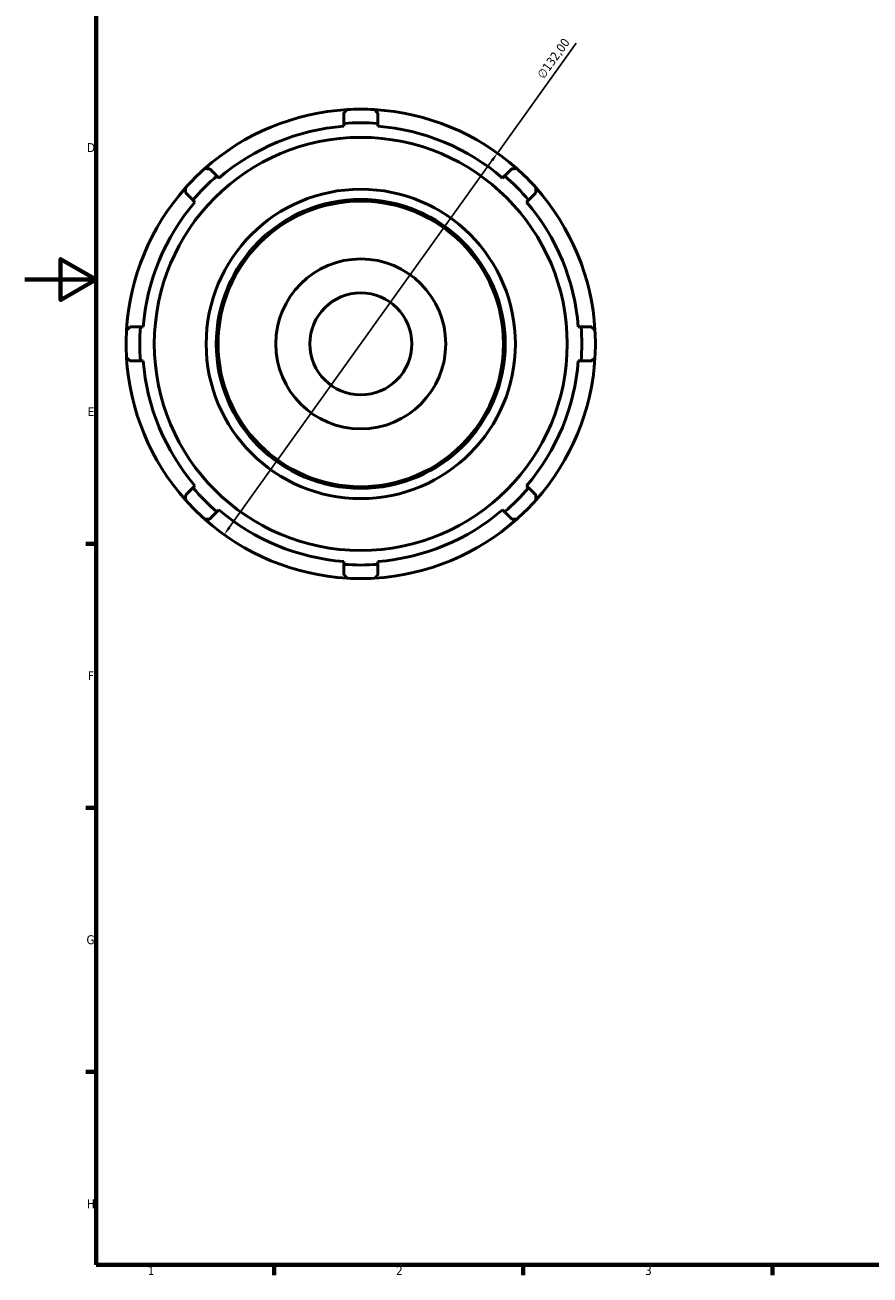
# Model space of a CAD drawing. Header units: millimetres. Extents: x -30 to 904, y -23 to 619.
# Tile 1 of 5: x 0 to 238, y 17 to 369. Entities that reach past the tile are written whole.
import ezdxf

# ---------------------------------------------------------------- set-up
doc = ezdxf.new("R2010")
doc.units = ezdxf.units.MM
for name, color, linetype, lineweight in [('Border (ISO)', 7, 'Continuous', 70), ('Dimension (ISO)', 7, 'Continuous', 25), ('Visible (ISO)', 7, 'Continuous', 50)]:
    doc.layers.add(name, color=color, linetype=linetype, lineweight=lineweight)
doc.styles.add('Note Text (ISO)', font='tahoma.ttf')
doc.dimstyles.new('Default (ISO)', dxfattribs={"dimtxt": 2.5, "dimasz": 2.5, "dimexe": 3.175, "dimexo": 0, "dimgap": 0.762, "dimtad": 1, "dimrnd": 1e-08, "dimzin": 0, "dimtxsty": 'Note Text (ISO)', "dimcen": 0.09, "dimdle": 10, "dimclrd": 256, "dimclre": 256, "dimclrt": 232, "dimazin": 0, "dimtfac": 1.40208, "dimtmove": 0, "dimatfit": 3, "dimfxl": 1, "dimtolj": 1, "dimtzin": 0, "dimlwd": -1, "dimlwe": -1, "dimarcsym": 0})

# ---------------------------------------------------------------- blocks, each defined once
blk = doc.blocks.new('Borders Default Border')
at = {"layer": 'Border (ISO)'}
for p, q in [((20, 222.75), (17.1, 222.75)), ((20, 148.5), (17.1, 148.5)), ((20, 74.25), (17.1, 74.25)), ((70.08, 20), (70.08, 17.1)), ((140.17, 20), (140.17, 17.1)), ((210.25, 20), (210.25, 17.1))]:
    blk.add_line(p, q, dxfattribs=at)
at = {"layer": 'Border (ISO)', "flags": 128}
for points in [[(20, 20), (20, 574), (821, 574), (821, 20), (20, 20)], [(0, 297), (20, 297), (10, 302.77), (10, 291.23), (20, 297)]]:
    blk.add_lwpolyline(points, dxfattribs=at)
at = {"layer": 'Border (ISO)', "color": 232, "true_color": 0xca0064, "char_height": 2.5, "attachment_point": 7, "style": 'Note Text (ISO)'}
for s, insert in [('D', (17.43, 332.88)), ('E', (17.64, 258.63)), ('F', (17.7, 184.38)), ('G', (17.31, 110.08)), ('H', (17.44, 35.88)), ('1', (34.48, 17.1)), ('2', (104.37, 17.1)), ('3', (174.43, 17.05))]:
    blk.add_mtext(s, dxfattribs=dict(at, insert=insert))
blk = doc.blocks.new('*D11')
at = {"layer": 'Defpoints', "color": 0, "transparency": 16777216}
for p in [(132.89, 332.58), (56.02, 225.27)]:
    blk.add_point(p, dxfattribs=at)
at = {"layer": 'Dimension (ISO)', "transparency": 16777216}
for p, q in [((132.89, 332.58), (155.03, 363.48)), ((57.48, 227.31), (131.44, 330.55))]:
    blk.add_line(p, q, dxfattribs=at)
blk.add_arc((94.46, 278.93), 66, 51.6273, 176.6765, dxfattribs=at)
for points in [[(131.1, 330.79), (131.78, 330.31), (132.89, 332.58)], [(57.14, 227.55), (57.82, 227.06), (56.02, 225.27)]]:
    blk.add_solid(points, dxfattribs=at)
at = {"layer": 'Dimension (ISO)', "color": 232, "true_color": 0xca0064, "transparency": 16777216, "insert": (143.86, 354.72), "char_height": 2.5, "attachment_point": 1, "rotation": 54.3836, "style": 'Note Text (ISO)'}
blk.add_mtext('\\A1;∅132,00', dxfattribs=at)

msp = doc.modelspace()

# ---------------------------------------------------------------- linework, layer by layer
at = {"layer": 'Visible (ISO)'}
for p, q in [((89.6782, 340.9191), (89.6782, 340.1209)), ((99.2388, 340.1209), (99.2388, 340.9191)), ((54.5683, 325.5779), (54.004, 326.1423)), ((134.9131, 326.1423), (134.3487, 325.5779)), ((47.2436, 319.382), (47.808, 318.8176)), ((141.1091, 318.8176), (141.6735, 319.382)), ((33.265, 283.7077), (32.4668, 283.7077)), ((156.4503, 283.7077), (155.6521, 283.7077)), ((32.4668, 274.1471), (33.265, 274.1471)), ((155.6521, 274.1471), (156.4503, 274.1471)), ((47.808, 239.0372), (47.2436, 238.4728)), ((141.6735, 238.4728), (141.1091, 239.0372)), ((54.004, 231.7124), (54.5683, 232.2768)), ((134.3487, 232.2768), (134.9131, 231.7124)), ((89.6782, 217.7338), (89.6782, 216.9356)), ((99.2388, 216.9356), (99.2388, 217.7338))]:
    msp.add_line(p, q, dxfattribs=at)
for radius in [58.08, 43.5, 40.6326, 40.1545, 23.9015, 14.3409]:
    msp.add_circle((94.4585, 278.9274), radius, dxfattribs=at)
for radius, start, end in [(66, 93.323521, 131.676479), (66, 86.676479, 93.323521), (66, 48.323521, 86.676479), (62.1758, 85.590539, 94.409461), (61.38, 94.466742, 130.533258), (61.38, 49.466742, 85.533258), (66, 131.676479, 138.323521), (66, 41.676479, 48.323521), (62.1758, 130.590539, 139.409461), (62.1758, 40.590539, 49.409461), (66, 138.323521, 176.676479), (66, 3.323521, 41.676479), (61.38, 139.466742, 175.533258), (61.38, 4.466742, 40.533258), (66, 176.676479, 183.323521), (62.1758, 175.590539, 184.409461), (62.1758, 355.590539, 4.409461), (66, 356.676479, 3.323521), (66, 183.323521, 221.676479), (66, 318.323521, 356.676479), (61.38, 184.466742, 220.533258), (61.38, 319.466742, 355.533258), (62.1758, 220.590539, 229.409461), (62.1758, 310.590539, 319.409461), (66, 221.676479, 228.323521), (61.38, 229.466742, 265.533258), (61.38, 274.466742, 310.533258), (66, 311.676479, 318.323521), (66, 228.323521, 266.676479), (66, 273.323521, 311.676479), (62.1758, 265.590539, 274.409461), (66, 266.676479, 273.323521)]:
    msp.add_arc((94.4585, 278.9274), radius, start, end, dxfattribs=at)
for points, weights in [([(89.6782, 343.798), (90.1518, 344.3035), (90.6323, 344.8164)], [1.00036501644, 1.00023920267, 1]), ([(98.2848, 344.8164), (98.7653, 344.3035), (99.2388, 343.798)], [1, 1.00023920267, 1.00036501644]), ([(89.6782, 343.798), (89.6782, 342.3261), (89.6782, 340.9191)], [1.00569292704, 1.00309927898, 1]), ([(99.2388, 340.9191), (99.2388, 342.3261), (99.2388, 343.798)], [1, 1.00309927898, 1.00569292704]), ([(50.5736, 328.2235), (51.276, 328.2006), (51.9683, 328.178)], [1, 1.00023920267, 1.00036501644]), ([(54.004, 326.1423), (53.0091, 327.1372), (51.9683, 328.178)], [1, 1.00309927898, 1.00569292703]), ([(136.9488, 328.178), (135.908, 327.1372), (134.9131, 326.1423)], [1.00569292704, 1.00309927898, 1]), ([(136.9488, 328.178), (137.6411, 328.2006), (138.3435, 328.2235)], [1.00036501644, 1.00023920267, 1]), ([(45.2079, 321.4176), (45.1853, 322.1099), (45.1624, 322.8123)], [1.00036501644, 1.00023920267, 1]), ([(45.2079, 321.4176), (46.2487, 320.3768), (47.2436, 319.382)], [1.00569292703, 1.00309927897, 1]), ([(141.6735, 319.382), (142.6684, 320.3768), (143.7092, 321.4176)], [1, 1.00309927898, 1.00569292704]), ([(143.7547, 322.8123), (143.7318, 322.1099), (143.7092, 321.4176)], [1, 1.00023920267, 1.00036501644]), ([(28.5695, 282.7536), (29.0825, 283.2341), (29.5879, 283.7077)], [1, 1.00023920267, 1.00036501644]), ([(32.4668, 283.7077), (31.0599, 283.7077), (29.5879, 283.7077)], [1, 1.00309927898, 1.00569292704]), ([(159.3291, 283.7077), (157.8572, 283.7077), (156.4503, 283.7077)], [1.00569292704, 1.00309927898, 1]), ([(159.3291, 283.7077), (159.8346, 283.2341), (160.3475, 282.7536)], [1.00036501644, 1.00023920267, 1]), ([(29.5879, 274.1471), (29.0825, 274.6206), (28.5695, 275.1011)], [1.00036501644, 1.00023920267, 1]), ([(160.3475, 275.1011), (159.8346, 274.6206), (159.3291, 274.1471)], [1, 1.00023920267, 1.00036501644]), ([(29.5879, 274.1471), (31.0599, 274.1471), (32.4668, 274.1471)], [1.00569292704, 1.00309927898, 1]), ([(156.4503, 274.1471), (157.8572, 274.1471), (159.3291, 274.1471)], [1, 1.00309927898, 1.00569292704]), ([(45.1624, 235.0424), (45.1853, 235.7448), (45.2079, 236.4371)], [1, 1.00023920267, 1.00036501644]), ([(47.2436, 238.4728), (46.2487, 237.4779), (45.2079, 236.4371)], [1, 1.00309927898, 1.00569292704]), ([(143.7092, 236.4371), (142.6684, 237.4779), (141.6735, 238.4728)], [1.00569292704, 1.00309927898, 1]), ([(143.7092, 236.4371), (143.7318, 235.7448), (143.7547, 235.0424)], [1.00036501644, 1.00023920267, 1]), ([(51.9683, 229.6768), (51.276, 229.6542), (50.5736, 229.6312)], [1.00036501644, 1.00023920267, 1]), ([(51.9683, 229.6768), (53.0091, 230.7176), (54.004, 231.7124)], [1.00569292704, 1.00309927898, 1]), ([(134.9131, 231.7124), (135.908, 230.7176), (136.9488, 229.6768)], [1, 1.00309927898, 1.00569292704]), ([(138.3435, 229.6312), (137.6411, 229.6542), (136.9488, 229.6768)], [1, 1.00023920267, 1.00036501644]), ([(89.6782, 216.9356), (89.6782, 215.5287), (89.6782, 214.0568)], [1, 1.00309927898, 1.00569292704]), ([(99.2388, 214.0568), (99.2388, 215.5287), (99.2388, 216.9356)], [1.00569292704, 1.00309927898, 1]), ([(90.6323, 213.0384), (90.1518, 213.5513), (89.6782, 214.0568)], [1, 1.00023920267, 1.00036501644]), ([(99.2388, 214.0568), (98.7653, 213.5513), (98.2848, 213.0384)], [1.00036501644, 1.00023920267, 1])]:
    msp.add_rational_spline(points, weights, degree=2, dxfattribs=at)

# ---------------------------------------------------------------- block references
msp.add_blockref('Borders Default Border', (0, 0))

# ---------------------------------------------------------------- dimensions: what is measured, and where the dimension line sits
at = {"layer": 'Dimension (ISO)'}
dim = msp.add_diameter_dim_2p(p1=(56.023, 225.2738), p2=(132.8941, 332.581), dimstyle='Default (ISO)', override={"dimdec": 2, "dimlfac": 1, "dimtp": 0, "dimtm": 0, "dimtdec": 2, "dimatfit": 2}, dxfattribs=at)
dim.commit()
dim.dimension.update_dxf_attribs({"geometry": '*D11', "text_midpoint": (150.8387, 357.6306), "dimtype": 163})

doc.saveas('drawing.dxf')
